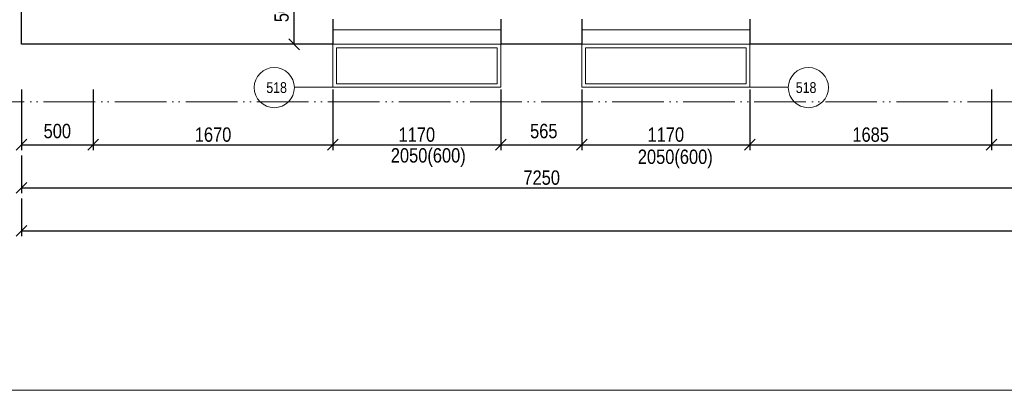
# Model space of a CAD drawing. Header units: millimetres. Extents: x -300958 to -108039, y 30118 to 292543.
# Tile 122 of 256: x -233145 to -226284, y 134957 to 137542. Entities that reach past the tile are written whole.
import ezdxf
from ezdxf.enums import TextEntityAlignment as Align

# ---------------------------------------------------------------- set-up
doc = ezdxf.new("R2010")
doc.units = ezdxf.units.MM
doc.header["$MEASUREMENT"] = 0
doc.linetypes.add('ACAD_ISO05W100', pattern=[33, 24, -3, 0, -3, 0, -3])
doc.layers.get('0').update_dxf_attribs({"lineweight": 13})
doc.layers.get('Defpoints').update_dxf_attribs({"color": 3, "lineweight": 13})
for name, color, linetype, lineweight in [('dims', 7, 'Continuous', 9), ('Materiály', 1, 'Continuous', 13), ('PSV', 7, 'Continuous', 13), ('RAMECEK', 7, 'Continuous', 0), ('tenka', 7, 'Continuous', 13), ('walls', 7, 'Continuous', 13)]:
    doc.layers.add(name, color=color, linetype=linetype, lineweight=lineweight)
doc.styles.add('STYLE-0', font='ARIALN.TTF')
doc.dimstyles.new('arch', dxfattribs={"dimscale": 50, "dimtxt": 2.5, "dimasz": 2.5, "dimexe": 1.25, "dimexo": 0.9, "dimtad": 1, "dimdec": 0, "dimtxsty": 'STYLE-0', "dimblk": 'ARCHTICK', "dimcen": 2.5, "dimadec": 0, "dimazin": 0, "dimtfac": 1, "dimtdec": 0, "dimtmove": 2, "dimatfit": 3, "dimldrblk": 'ARCHTICK', "dimfxl": 0, "dimarcsym": 0})

# ---------------------------------------------------------------- blocks, each defined once
blk = doc.blocks.new('*U49')
at = {"layer": 'RAMECEK', "linetype": 'Continuous', "lineweight": 0, "flags": 128}
blk.add_lwpolyline([(-15750, -11137.5), (15750, -11137.5), (15750, 11137.5), (-15750, 11137.5)], close=True, dxfattribs=at)
blk = doc.blocks.new('_ArchTick')
at = {"color": 0, "linetype": 'ByBlock', "flags": 128}
blk.add_lwpolyline([(-0.5, -0.5), (0.5, 0.5)], dxfattribs=at)
blk = doc.blocks.new('*D210')
at = {"layer": 'Defpoints', "color": 0, "linetype": 'Continuous'}
for p in [(-232632.6, 137130.9), (-230962.6, 137130.9), (-230962.6, 136670)]:
    blk.add_point(p, dxfattribs=at)
at = {"layer": 'dims', "color": 0, "linetype": 'Continuous', "lineweight": -2}
for p, q in [((-232632.6, 137055.9), (-232632.6, 136632.5)), ((-230962.6, 137055.9), (-230962.6, 136632.5)), ((-232632.6, 136670), (-230962.6, 136670))]:
    blk.add_line(p, q, dxfattribs=at)
at = {"layer": 'dims', "color": 0, "linetype": 'Continuous', "lineweight": -2, "xscale": 75, "yscale": 75, "zscale": 75, "rotation": 180}
blk.add_blockref('_ArchTick', (-232632.6, 136670), dxfattribs=at)
at = {"layer": 'dims', "color": 0, "linetype": 'Continuous', "lineweight": -2, "xscale": 75, "yscale": 75, "zscale": 75}
blk.add_blockref('_ArchTick', (-230962.6, 136670), dxfattribs=at)
at = {"layer": 'dims', "color": 0, "linetype": 'Continuous', "insert": (-231797.6, 136739.8), "char_height": 100, "attachment_point": 5, "style": 'STYLE-0'}
blk.add_mtext('1670', dxfattribs=at)
blk = doc.blocks.new('*D211')
at = {"layer": 'Defpoints', "color": 0, "linetype": 'Continuous'}
for p in [(-230962.6, 137130.9), (-229792.6, 137130.9), (-229792.6, 136670)]:
    blk.add_point(p, dxfattribs=at)
at = {"layer": 'dims', "color": 0, "linetype": 'Continuous', "lineweight": -2}
for p, q in [((-230962.6, 137055.9), (-230962.6, 136632.5)), ((-229792.6, 137055.9), (-229792.6, 136632.5)), ((-230962.6, 136670), (-229792.6, 136670))]:
    blk.add_line(p, q, dxfattribs=at)
at = {"layer": 'dims', "color": 0, "linetype": 'Continuous', "lineweight": -2, "xscale": 75, "yscale": 75, "zscale": 75, "rotation": 180}
blk.add_blockref('_ArchTick', (-230962.6, 136670), dxfattribs=at)
at = {"layer": 'dims', "color": 0, "linetype": 'Continuous', "lineweight": -2, "xscale": 75, "yscale": 75, "zscale": 75}
blk.add_blockref('_ArchTick', (-229792.6, 136670), dxfattribs=at)
at = {"layer": 'dims', "color": 0, "linetype": 'Continuous', "insert": (-230377.6, 136739.8), "char_height": 100, "attachment_point": 5, "style": 'STYLE-0'}
blk.add_mtext('1170', dxfattribs=at)
blk = doc.blocks.new('*D212')
at = {"layer": 'Defpoints', "color": 0, "linetype": 'Continuous'}
for p in [(-229792.6, 137130.9), (-229227.6, 137130.9), (-229227.6, 136670)]:
    blk.add_point(p, dxfattribs=at)
at = {"layer": 'dims', "color": 0, "linetype": 'Continuous', "lineweight": -2}
for p, q in [((-229792.6, 137055.9), (-229792.6, 136632.5)), ((-229227.6, 137055.9), (-229227.6, 136632.5)), ((-229792.6, 136670), (-229227.6, 136670))]:
    blk.add_line(p, q, dxfattribs=at)
at = {"layer": 'dims', "color": 0, "linetype": 'Continuous', "lineweight": -2, "xscale": 75, "yscale": 75, "zscale": 75, "rotation": 180}
blk.add_blockref('_ArchTick', (-229792.6, 136670), dxfattribs=at)
at = {"layer": 'dims', "color": 0, "linetype": 'Continuous', "lineweight": -2, "xscale": 75, "yscale": 75, "zscale": 75}
blk.add_blockref('_ArchTick', (-229227.6, 136670), dxfattribs=at)
at = {"layer": 'dims', "color": 0, "linetype": 'Continuous', "insert": (-229492.9, 136764.7), "char_height": 100, "attachment_point": 5, "style": 'STYLE-0'}
blk.add_mtext('565', dxfattribs=at)
blk = doc.blocks.new('*D213')
at = {"layer": 'Defpoints', "color": 0, "linetype": 'Continuous'}
for p in [(-229227.6, 137130.9), (-228057.6, 137130.9), (-228057.6, 136670)]:
    blk.add_point(p, dxfattribs=at)
at = {"layer": 'dims', "color": 0, "linetype": 'Continuous', "lineweight": -2}
for p, q in [((-229227.6, 137055.9), (-229227.6, 136632.5)), ((-228057.6, 137055.9), (-228057.6, 136632.5)), ((-229227.6, 136670), (-228057.6, 136670))]:
    blk.add_line(p, q, dxfattribs=at)
at = {"layer": 'dims', "color": 0, "linetype": 'Continuous', "lineweight": -2, "xscale": 75, "yscale": 75, "zscale": 75, "rotation": 180}
blk.add_blockref('_ArchTick', (-229227.6, 136670), dxfattribs=at)
at = {"layer": 'dims', "color": 0, "linetype": 'Continuous', "lineweight": -2, "xscale": 75, "yscale": 75, "zscale": 75}
blk.add_blockref('_ArchTick', (-228057.6, 136670), dxfattribs=at)
at = {"layer": 'dims', "color": 0, "linetype": 'Continuous', "insert": (-228642.6, 136739.8), "char_height": 100, "attachment_point": 5, "style": 'STYLE-0'}
blk.add_mtext('1170', dxfattribs=at)
blk = doc.blocks.new('*D214')
at = {"layer": 'Defpoints', "color": 0, "linetype": 'Continuous'}
for p in [(-228057.6, 137130.9), (-226372.6, 137130.9), (-226372.6, 136670)]:
    blk.add_point(p, dxfattribs=at)
at = {"layer": 'dims', "color": 0, "linetype": 'Continuous', "lineweight": -2}
for p, q in [((-228057.6, 137055.9), (-228057.6, 136632.5)), ((-226372.6, 137055.9), (-226372.6, 136632.5)), ((-228057.6, 136670), (-226372.6, 136670))]:
    blk.add_line(p, q, dxfattribs=at)
at = {"layer": 'dims', "color": 0, "linetype": 'Continuous', "lineweight": -2, "xscale": 75, "yscale": 75, "zscale": 75, "rotation": 180}
blk.add_blockref('_ArchTick', (-228057.6, 136670), dxfattribs=at)
at = {"layer": 'dims', "color": 0, "linetype": 'Continuous', "lineweight": -2, "xscale": 75, "yscale": 75, "zscale": 75}
blk.add_blockref('_ArchTick', (-226372.6, 136670), dxfattribs=at)
at = {"layer": 'dims', "color": 0, "linetype": 'Continuous', "insert": (-227215.1, 136739.8), "char_height": 100, "attachment_point": 5, "style": 'STYLE-0'}
blk.add_mtext('1685', dxfattribs=at)
blk = doc.blocks.new('*D229')
at = {"layer": 'Defpoints', "color": 0, "linetype": 'Continuous'}
for p in [(-233132.6, 136670), (-225882.6, 136670), (-225882.6, 136370)]:
    blk.add_point(p, dxfattribs=at)
at = {"layer": 'dims', "color": 0, "linetype": 'Continuous', "lineweight": -2}
for p, q in [((-233132.6, 136595), (-233132.6, 136332.5)), ((-225882.6, 136595), (-225882.6, 136332.5)), ((-233132.6, 136370), (-225882.6, 136370))]:
    blk.add_line(p, q, dxfattribs=at)
at = {"layer": 'dims', "color": 0, "linetype": 'Continuous', "lineweight": -2, "xscale": 75, "yscale": 75, "zscale": 75, "rotation": 180}
blk.add_blockref('_ArchTick', (-233132.6, 136370), dxfattribs=at)
at = {"layer": 'dims', "color": 0, "linetype": 'Continuous', "lineweight": -2, "xscale": 75, "yscale": 75, "zscale": 75}
blk.add_blockref('_ArchTick', (-225882.6, 136370), dxfattribs=at)
at = {"layer": 'dims', "color": 0, "linetype": 'Continuous', "insert": (-229507.6, 136439.8), "char_height": 100, "attachment_point": 5, "style": 'STYLE-0'}
blk.add_mtext('7250', dxfattribs=at)
blk = doc.blocks.new('*D233')
at = {"layer": 'Defpoints', "color": 0, "linetype": 'Continuous'}
for p in [(-233132.6, 137130.9), (-232632.6, 137130.9), (-232632.6, 136670)]:
    blk.add_point(p, dxfattribs=at)
at = {"layer": 'dims', "color": 0, "linetype": 'Continuous', "lineweight": -2}
for p, q in [((-233132.6, 137055.9), (-233132.6, 136632.5)), ((-232632.6, 137055.9), (-232632.6, 136632.5)), ((-233132.6, 136670), (-232632.6, 136670))]:
    blk.add_line(p, q, dxfattribs=at)
at = {"layer": 'dims', "color": 0, "linetype": 'Continuous', "lineweight": -2, "xscale": 75, "yscale": 75, "zscale": 75, "rotation": 180}
blk.add_blockref('_ArchTick', (-233132.6, 136670), dxfattribs=at)
at = {"layer": 'dims', "color": 0, "linetype": 'Continuous', "lineweight": -2, "xscale": 75, "yscale": 75, "zscale": 75}
blk.add_blockref('_ArchTick', (-232632.6, 136670), dxfattribs=at)
at = {"layer": 'dims', "color": 0, "linetype": 'Continuous', "insert": (-232882.9, 136764.7), "char_height": 100, "attachment_point": 5, "style": 'STYLE-0'}
blk.add_mtext('500', dxfattribs=at)
blk = doc.blocks.new('*D234')
at = {"layer": 'Defpoints', "color": 0, "linetype": 'Continuous'}
for p in [(-226372.6, 137130.9), (-225882.6, 137130.9), (-225882.6, 136670)]:
    blk.add_point(p, dxfattribs=at)
at = {"layer": 'dims', "color": 0, "linetype": 'Continuous', "lineweight": -2}
for p, q in [((-226372.6, 137055.9), (-226372.6, 136632.5)), ((-225882.6, 137055.9), (-225882.6, 136632.5)), ((-226372.6, 136670), (-225882.6, 136670))]:
    blk.add_line(p, q, dxfattribs=at)
at = {"layer": 'dims', "color": 0, "linetype": 'Continuous', "lineweight": -2, "xscale": 75, "yscale": 75, "zscale": 75, "rotation": 180}
blk.add_blockref('_ArchTick', (-226372.6, 136670), dxfattribs=at)
at = {"layer": 'dims', "color": 0, "linetype": 'Continuous', "lineweight": -2, "xscale": 75, "yscale": 75, "zscale": 75}
blk.add_blockref('_ArchTick', (-225882.6, 136670), dxfattribs=at)
at = {"layer": 'dims', "color": 0, "linetype": 'Continuous', "insert": (-226132.9, 136764.7), "char_height": 100, "attachment_point": 5, "style": 'STYLE-0'}
blk.add_mtext('490', dxfattribs=at)
blk = doc.blocks.new('*D113')
at = {"layer": 'Defpoints', "color": 0, "linetype": 'Continuous'}
for p in [(-231232.7, 137870), (-230944.9, 137870), (-230944.9, 137370)]:
    blk.add_point(p, dxfattribs=at)
at = {"layer": 'dims', "color": 0, "linetype": 'Continuous', "lineweight": -2}
for p, q in [((-231019.9, 137870), (-231270.2, 137870)), ((-231232.7, 137370), (-231232.7, 137870)), ((-231019.9, 137370), (-231270.2, 137370))]:
    blk.add_line(p, q, dxfattribs=at)
at = {"layer": 'dims', "color": 0, "linetype": 'Continuous', "lineweight": -2, "xscale": 75, "yscale": 75, "zscale": 75}
for p, rotation in [((-231232.7, 137870), 90), ((-231232.7, 137370), 270)]:
    blk.add_blockref('_ArchTick', p, dxfattribs=dict(at, rotation=rotation))
at = {"layer": 'dims', "color": 0, "linetype": 'Continuous', "insert": (-231320.1, 137620), "char_height": 100, "attachment_point": 5, "rotation": 90, "style": 'STYLE-0'}
blk.add_mtext('500', dxfattribs=at)
blk = doc.blocks.new('*D499')
at = {"layer": 'Defpoints', "color": 0, "linetype": 'Continuous'}
for p in [(-233132.6, 136370), (-216782.6, 136370), (-216782.6, 136070)]:
    blk.add_point(p, dxfattribs=at)
at = {"layer": 'dims', "color": 0, "linetype": 'Continuous', "lineweight": -2}
for p, q in [((-233132.6, 136295), (-233132.6, 136032.5)), ((-216782.6, 136295), (-216782.6, 136032.5)), ((-233132.6, 136070), (-216782.6, 136070))]:
    blk.add_line(p, q, dxfattribs=at)
at = {"layer": 'dims', "color": 0, "linetype": 'Continuous', "lineweight": -2, "xscale": 75, "yscale": 75, "zscale": 75, "rotation": 180}
blk.add_blockref('_ArchTick', (-233132.6, 136070), dxfattribs=at)
at = {"layer": 'dims', "color": 0, "linetype": 'Continuous', "lineweight": -2, "xscale": 75, "yscale": 75, "zscale": 75}
blk.add_blockref('_ArchTick', (-216782.6, 136070), dxfattribs=at)
at = {"layer": 'dims', "color": 0, "linetype": 'Continuous', "insert": (-225423.8, 136139.8), "char_height": 100, "attachment_point": 5, "style": 'STYLE-0'}
blk.add_mtext('16350', dxfattribs=at)

msp = doc.modelspace()

# ---------------------------------------------------------------- linework, layer by layer
at = {"layer": 'Materiály', "linetype": 'Continuous'}
for p, q in [((-229792.6, 137470), (-230962.6, 137470)), ((-228057.6, 137470), (-229227.6, 137470))]:
    msp.add_line(p, q, dxfattribs=at)
for points in [[(-230962.6, 137070), (-229792.6, 137070), (-229792.6, 137370), (-230962.6, 137370)], [(-229227.6, 137070), (-228057.6, 137070), (-228057.6, 137370), (-229227.6, 137370)], [(-230937.6, 137095), (-229817.6, 137095), (-229817.6, 137345), (-230937.6, 137345)], [(-229202.6, 137095), (-228082.6, 137095), (-228082.6, 137345), (-229202.6, 137345)]]:
    msp.add_lwpolyline(points, close=True, dxfattribs=at)
at = {"layer": 'PSV', "linetype": 'Continuous', "lineweight": 0}
for p, q in [((-231231, 137070), (-230962.6, 137070)), ((-227789.2, 137070), (-228057.6, 137070))]:
    msp.add_line(p, q, dxfattribs=at)
for centre in [(-231371.1, 137068.2), (-227649.1, 137068.2)]:
    msp.add_circle(centre, 140.1, dxfattribs=at)
at = {"layer": 'tenka', "linetype": 'Continuous'}
for p, q in [((-229792.6, 137370), (-230962.6, 137370)), ((-228057.6, 137370), (-229227.6, 137370))]:
    msp.add_line(p, q, dxfattribs=at)
at = {"layer": 'tenka', "linetype": 'ACAD_ISO05W100', "ltscale": 15, "flags": 128}
msp.add_lwpolyline([(-216682.6, 155220), (-233532.6, 155220), (-233532.6, 136970), (-225482.6, 136970), (-225482.6, 138140), (-216782.6, 138140)], dxfattribs=at)
at = {"layer": 'walls', "linetype": 'Continuous', "lineweight": 30}
for p, q in [((-230962.6, 137545), (-230962.6, 137370)), ((-229792.6, 137545), (-229792.6, 137370)), ((-229227.6, 137545), (-229227.6, 137370)), ((-228057.6, 137545), (-228057.6, 137370))]:
    msp.add_line(p, q, dxfattribs=at)
at = {"layer": 'walls', "linetype": 'Continuous', "lineweight": 30, "flags": 128}
for points in [[(-230962.6, 137370), (-233132.6, 137370), (-233132.6, 138860)], [(-225882.6, 138540), (-225882.6, 138540), (-225882.6, 137370), (-228057.6, 137370)], [(-229227.6, 137370), (-229792.6, 137370)]]:
    msp.add_lwpolyline(points, dxfattribs=at)

# ---------------------------------------------------------------- block references
at = {"layer": 'RAMECEK', "linetype": 'Continuous', "lineweight": 0}
for p in [(-220982.6, 146095), (-220982.6, 123820)]:
    msp.add_blockref('*U49', p, dxfattribs=at)

# ---------------------------------------------------------------- texts
at = {"layer": 'dims', "linetype": 'Continuous', "style": 'STYLE-0'}
for p in [(-230297.9, 136595.7), (-228576.6, 136585.9)]:
    msp.add_text('2050(600)', height=100, dxfattribs=at).set_placement(p, align=Align.MIDDLE_CENTER)
at = {"layer": 'PSV', "linetype": 'Continuous', "lineweight": 0, "style": 'STYLE-0'}
for p in [(-231354.7, 137068.2), (-227665, 137068.2)]:
    msp.add_text('518', height=75, dxfattribs=at).set_placement(p, align=Align.MIDDLE_CENTER)

# ---------------------------------------------------------------- dimensions: what is measured, and where the dimension line sits
at = {"layer": 'dims', "linetype": 'Continuous'}
dim = msp.add_linear_dim(base=(-231232.7, 137870), p1=(-230944.9, 137370), p2=(-230944.9, 137870), angle=90, dimstyle='arch', override={"dimtxt": 2, "dimasz": 1.5, "dimexe": 0.75, "dimexo": 1.5, "dimgap": 0.375, "dimcen": 0.05}, dxfattribs=at)
dim.commit()
dim.dimension.update_dxf_attribs({"geometry": '*D113', "text_midpoint": (-231320.1, 137620), "dimtype": 160})
for base, p1, p2, picture, middle in [((-232632.6, 136670), (-233132.6, 137130.9), (-232632.6, 137130.9), '*D233', (-232882.9, 136764.7)), ((-229227.6, 136670), (-229792.6, 137130.9), (-229227.6, 137130.9), '*D212', (-229492.9, 136764.7)), ((-225882.6, 136670), (-226372.6, 137130.9), (-225882.6, 137130.9), '*D234', (-226132.9, 136764.7)), ((-216782.6, 136070), (-233132.6, 136370), (-216782.6, 136370), '*D499', (-225423.8, 136139.8))]:
    dim = msp.add_linear_dim(base=base, p1=p1, p2=p2, dimstyle='arch', override={"dimtxt": 2, "dimasz": 1.5, "dimexe": 0.75, "dimexo": 1.5, "dimgap": 0.375, "dimcen": 0.05}, dxfattribs=at)
    dim.commit()
    dim.dimension.update_dxf_attribs({"geometry": picture, "text_midpoint": middle, "dimtype": 160})
for base, p1, p2, picture, middle in [((-230962.6, 136670), (-232632.6, 137130.9), (-230962.6, 137130.9), '*D210', (-231797.6, 136739.8)), ((-229792.6, 136670), (-230962.6, 137130.9), (-229792.6, 137130.9), '*D211', (-230377.6, 136739.8)), ((-228057.6, 136670), (-229227.6, 137130.9), (-228057.6, 137130.9), '*D213', (-228642.6, 136739.8)), ((-226372.6, 136670), (-228057.6, 137130.9), (-226372.6, 137130.9), '*D214', (-227215.1, 136739.8)), ((-225882.6, 136370), (-233132.6, 136670), (-225882.6, 136670), '*D229', (-229507.6, 136439.8))]:
    dim = msp.add_linear_dim(base=base, p1=p1, p2=p2, dimstyle='arch', override={"dimtxt": 2, "dimasz": 1.5, "dimexe": 0.75, "dimexo": 1.5, "dimgap": 0.375, "dimcen": 0.05}, dxfattribs=at)
    dim.commit()
    dim.dimension.update_dxf_attribs({"geometry": picture, "text_midpoint": middle})

doc.saveas('drawing.dxf')
